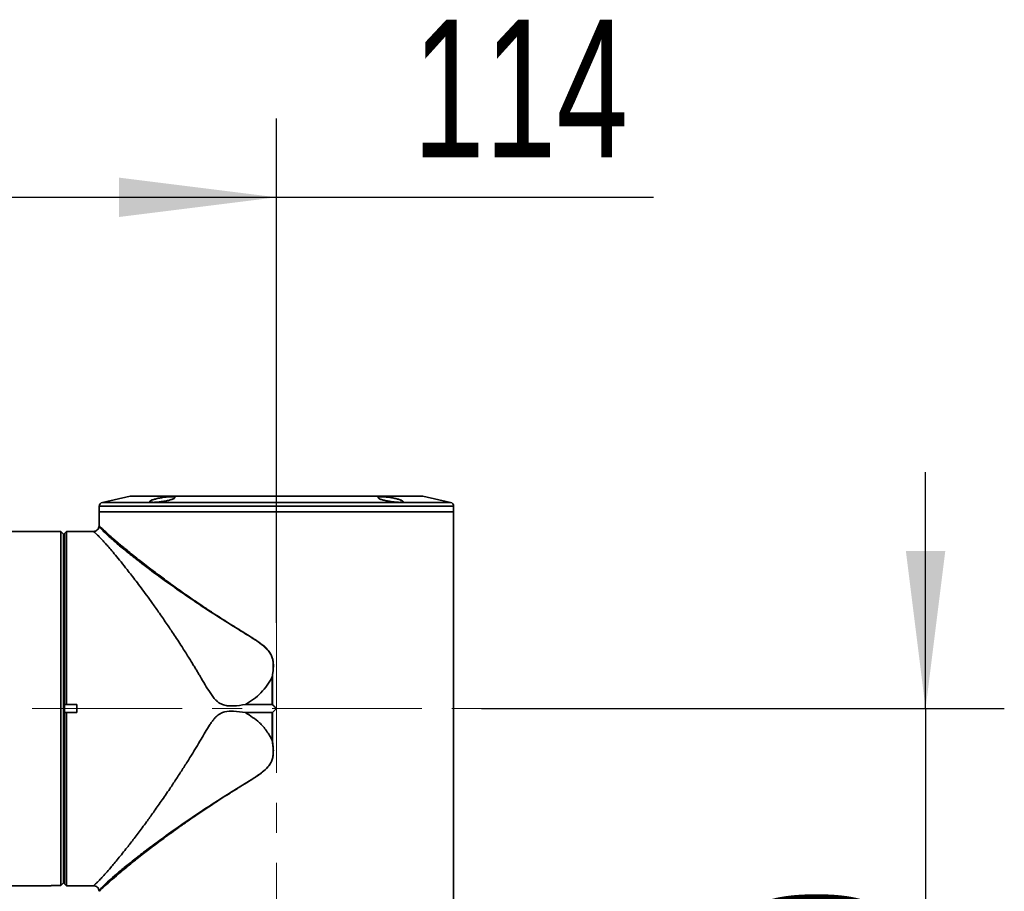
# Model space of a CAD drawing. Header units: millimetres. Extents: x -55 to 650, y 0 to 297.
# Tile 34 of 40: x 202 to 227, y 150 to 173. Entities that reach past the tile are written whole.
import ezdxf

# ---------------------------------------------------------------- set-up
doc = ezdxf.new("R2010")
doc.units = ezdxf.units.MM
doc.linetypes.add('CENTERX2', pattern=[20.32, 12.7, -2.54, 2.54, -2.54])
doc.layers.add('中心线层', color=6, linetype='CENTERX2', lineweight=25)
doc.layers.add('标注层', color=150, linetype='Continuous')
doc.styles.add('SLDTEXTSTYLE1', font='TXT', dxfattribs={"width": 0.7})
doc.dimstyles.new('SLDDIMSTYLE0', dxfattribs={"dimtxt": 3.5, "dimasz": 4, "dimexe": 0, "dimexo": 0.0625, "dimgap": 0.875, "dimtad": 2, "dimlfac": 10, "dimrnd": 1e-09, "dimzin": 12, "dimdsep": 46, "dimtxsty": 'SLDTEXTSTYLE1', "dimsah": 1, "dimcen": 0.09, "dimadec": 0, "dimazin": 3, "dimtfac": 1, "dimtdec": 3, "dimtmove": 0, "dimatfit": 0, "dimfxl": 0, "dimfrac": 2, "dimtolj": 1, "dimtzin": 12, "dimarcsym": 0})
doc.dimstyles.new('SLDDIMSTYLE1', dxfattribs={"dimtxt": 3.5, "dimasz": 4, "dimexe": 0, "dimexo": 0.0625, "dimgap": 0.875, "dimtad": 2, "dimlfac": 10, "dimrnd": 1e-09, "dimzin": 12, "dimdsep": 46, "dimtxsty": 'SLDTEXTSTYLE1', "dimsah": 1, "dimcen": 0.09, "dimadec": 0, "dimazin": 3, "dimtfac": 1, "dimtdec": 3, "dimtofl": 0, "dimtmove": 0, "dimatfit": 3, "dimfxl": 0, "dimfrac": 2, "dimtolj": 1, "dimtzin": 12, "dimarcsym": 0})

# ---------------------------------------------------------------- blocks, each defined once
blk = doc.blocks.new('_D')
at = {"layer": '标注层'}
for p, q in [((224.629, 155.011), (224.629, 161.011)), ((213.344, 155.011), (226.629, 155.011)), ((224.629, 155.011), (224.629, 141.011)), ((212.357, 141.011), (226.629, 141.011)), ((224.629, 141.011), (224.629, 135.011))]:
    blk.add_line(p, q, dxfattribs=at)
for points in [[(224.629, 155.011), (225.129, 159.011), (224.129, 159.011)], [(224.629, 141.011), (224.129, 137.011), (225.129, 137.011)]]:
    blk.add_solid(points, dxfattribs=at)
at = {"layer": '标注层', "insert": (220.117, 144.955), "char_height": 3.5, "attachment_point": 1, "rotation": 90, "style": 'SLDTEXTSTYLE1'}
blk.add_mtext('140', dxfattribs=at)
blk = doc.blocks.new('_D_4')
at = {"layer": '标注层'}
for p, q in [((208.138, 157.189), (208.138, 169.997)), ((196.738, 167.997), (208.138, 167.997)), ((208.138, 167.997), (217.718, 167.997))]:
    blk.add_line(p, q, dxfattribs=at)
for points in [[(196.738, 167.997), (200.738, 167.497), (200.738, 168.497)], [(208.138, 167.997), (204.138, 168.497), (204.138, 167.497)]]:
    blk.add_solid(points, dxfattribs=at)
at = {"layer": '标注层', "insert": (211.607, 172.509), "char_height": 3.5, "attachment_point": 1, "style": 'SLDTEXTSTYLE1'}
blk.add_mtext('114', dxfattribs=at)

msp = doc.modelspace()

# ---------------------------------------------------------------- linework, layer by layer
at = {"color": 7, "linetype": 'Continuous', "lineweight": 35}
for p, q in [((204.4227, 160.4071), (203.7164, 160.2482)), ((211.8321, 160.4096), (204.4447, 160.4096)), ((212.5603, 160.2482), (211.854, 160.4071)), ((203.6384, 160.1506), (203.6384, 160.0106)), ((212.6384, 160.0106), (212.6384, 160.1506)), ((203.6384, 160.0106), (203.6384, 159.6531)), ((212.6384, 160.0106), (203.6384, 160.0106)), ((204.9564, 160.0106), (203.6384, 160.0106)), ((212.6384, 160.0106), (204.9564, 160.0106)), ((212.6384, 149.3306), (212.6384, 160.0106)), ((202.4184, 159.5106), (201.3808, 159.5106)), ((202.4184, 159.5095), (202.4184, 159.5106)), ((202.4184, 159.5095), (202.6584, 159.5095)), ((202.6584, 150.5118), (202.6584, 159.5095)), ((202.6584, 159.5095), (202.6773, 159.4906)), ((202.7284, 150.5815), (202.7284, 159.4398)), ((202.8084, 159.5106), (202.7584, 159.4606)), ((202.7584, 155.1057), (202.7584, 159.4606)), ((203.4877, 159.5106), (202.8084, 159.5106)), ((202.8084, 159.5106), (202.8084, 155.1106)), ((203.9765, 159.3406), (204.1037, 159.231)), ((202.7584, 159.2106), (202.7284, 159.2106)), ((208.0334, 155.1146), (208.0334, 155.8171)), ((208.0356, 155.817), (208.0356, 155.1135)), ((202.7584, 155.1057), (202.7584, 154.9156)), ((202.8084, 155.1106), (202.7895, 155.1106)), ((203.0684, 155.1106), (202.8084, 155.1106)), ((203.0684, 155.1106), (203.0684, 154.9106)), ((207.3508, 155.1146), (208.0334, 155.1146)), ((202.7584, 150.5606), (202.7584, 154.9156)), ((202.7895, 154.9106), (202.8084, 154.9106)), ((202.8084, 154.9106), (202.8084, 150.5106)), ((202.8084, 154.9106), (203.0684, 154.9106)), ((208.0334, 154.9067), (207.3508, 154.9067)), ((208.0334, 154.2041), (208.0334, 154.9067)), ((208.0356, 154.9078), (208.0356, 154.2043)), ((202.7284, 150.8106), (202.7584, 150.8106)), ((191.7384, 150.5106), (202.4184, 150.5106)), ((202.6584, 150.5118), (202.4184, 150.5118)), ((202.4184, 150.5106), (202.4184, 150.5118)), ((202.6773, 150.5306), (202.6584, 150.5118)), ((202.7584, 150.5606), (202.8084, 150.5106)), ((202.8084, 150.5106), (203.4877, 150.5106))]:
    msp.add_line(p, q, dxfattribs=at)
at = {"color": 8, "linetype": 'Continuous', "lineweight": 35}
for p, q in [((205.511, 160.4071), (204.4227, 160.4071)), ((211.854, 160.4071), (205.511, 160.4071)), ((212.6384, 160.1506), (203.6384, 160.1506)), ((203.7164, 160.2482), (205.0116, 160.2482)), ((205.0116, 160.2482), (212.5603, 160.2482))]:
    msp.add_line(p, q, dxfattribs=at)
at = {"color": 7, "linetype": 'Continuous', "lineweight": 35}
for centre, start, end in [((204.4447, 160.3096), 90, 102.68038), ((211.8321, 160.3096), 77.31962, 90), ((203.7384, 160.1506), 102.68038, 180), ((212.5384, 160.1506), 0, 77.31962)]:
    msp.add_arc(centre, 0.1, start, end, dxfattribs=at)
for points, knots in [([(205.2479, 160.2697), (205.2304, 160.2671), (205.1949, 160.2619), (205.1428, 160.256), (205.0928, 160.2516), (205.0473, 160.249), (205.007, 160.2483), (204.9736, 160.2495), (204.9474, 160.2525), (204.9293, 160.2572), (204.9195, 160.2635), (204.9184, 160.2713), (204.9261, 160.2805), (204.9426, 160.2908), (204.9675, 160.3021), (205.0003, 160.3141), (205.0405, 160.3264), (205.0865, 160.3387), (205.1377, 160.3507), (205.1915, 160.3617), (205.2473, 160.3717), (205.302, 160.3799), (205.3551, 160.3863), (205.4037, 160.3906), (205.4478, 160.3928), (205.4851, 160.3927), (205.5159, 160.3905), (205.5388, 160.3864), (205.5538, 160.3803), (205.5604, 160.3726), (205.5583, 160.3633), (205.5475, 160.3529), (205.5279, 160.3414), (205.5, 160.3294), (205.464, 160.317), (205.4215, 160.3048), (205.373, 160.293), (205.3266, 160.2833), (205.2843, 160.2756), (205.2601, 160.2717), (205.2479, 160.2697)], [0, 0, 0, 0, 0.0260509, 0.052847, 0.0789014, 0.1057292, 0.1314755, 0.1579779, 0.1835759, 0.2099068, 0.2356878, 0.2621922, 0.2884235, 0.3153844, 0.3421841, 0.3697342, 0.3970096, 0.4250658, 0.4525017, 0.4807484, 0.5078982, 0.5358728, 0.562373, 0.5896832, 0.6154865, 0.6420613, 0.6674888, 0.6936479, 0.7192034, 0.7454708, 0.7715737, 0.7983956, 0.8251916, 0.8527354, 0.8800467, 0.9081423, 0.9355674, 0.9638045, 0.9817871, 1, 1, 1, 1]), ([(211.0288, 160.2697), (211.0109, 160.2727), (210.9744, 160.2786), (210.9221, 160.289), (210.8728, 160.3003), (210.8286, 160.3122), (210.7899, 160.3246), (210.7586, 160.3369), (210.7351, 160.3489), (210.7208, 160.3601), (210.7159, 160.3703), (210.7206, 160.3787), (210.7347, 160.3855), (210.7571, 160.3901), (210.7877, 160.3926), (210.8244, 160.3929), (210.867, 160.391), (210.9136, 160.3871), (210.9638, 160.3813), (211.0156, 160.3739), (211.0687, 160.3648), (211.121, 160.3545), (211.1718, 160.3432), (211.219, 160.3312), (211.2616, 160.3188), (211.2977, 160.3066), (211.3264, 160.2947), (211.3464, 160.2837), (211.3572, 160.2737), (211.3585, 160.2652), (211.3502, 160.2583), (211.3331, 160.2531), (211.3075, 160.2498), (211.2748, 160.2484), (211.2353, 160.2488), (211.1911, 160.2511), (211.1424, 160.2551), (211.0982, 160.26), (211.06, 160.265), (211.0392, 160.2682), (211.0288, 160.2697)], [0, 0, 0, 0, 0.0268799, 0.0545502, 0.0814262, 0.1090609, 0.1363082, 0.1643337, 0.1917728, 0.2200207, 0.2472077, 0.2752193, 0.3017753, 0.3291436, 0.3549924, 0.3816161, 0.4070553, 0.4332286, 0.4587576, 0.484999, 0.5110517, 0.5378222, 0.5645686, 0.5920602, 0.6193452, 0.6474119, 0.6748445, 0.7030877, 0.7302391, 0.7582096, 0.7848107, 0.8122167, 0.8382501, 0.8650603, 0.8907277, 0.917143, 0.9427628, 0.969111, 0.9844816, 1, 1, 1, 1]), ([(203.6377, 159.6415), (203.6334, 159.6235), (203.6248, 159.588), (203.5889, 159.5457), (203.5415, 159.516), (203.5047, 159.5124), (203.486, 159.5106)], [0, 0, 0, 0, 0.2509969, 0.4968452, 0.7438947, 1, 1, 1, 1]), ([(203.6384, 159.6531), (203.6403, 159.6509), (203.644, 159.6466), (203.6747, 159.6154), (203.7314, 159.5612), (203.8246, 159.4743), (203.925, 159.3859), (203.9765, 159.3405)], [0, 0, 0, 0, 0.1642959, 0.3342328, 0.5035339, 0.7452678, 1, 1, 1, 1]), ([(202.6773, 159.4906), (202.6928, 159.4751), (202.7104, 159.4576), (202.7266, 159.4416), (202.7284, 159.4398)], [0, 0, 0, 0, 0.888296, 1, 1, 1, 1]), ([(207.3508, 155.1146), (207.2502, 155.098), (207.1222, 155.077), (206.9679, 155.0758), (206.8936, 155.081), (206.805, 155.0959), (206.7228, 155.1286), (206.65, 155.178), (206.5566, 155.262), (206.451, 155.4135), (206.3233, 155.6212), (206.2224, 155.7921), (206.1446, 155.9236), (206.0902, 156.0145), (206.0324, 156.1097), (205.9697, 156.212), (205.8722, 156.3689), (205.722, 156.6057), (205.5422, 156.881), (205.3504, 157.1659), (205.1736, 157.4224), (204.9979, 157.6706), (204.8425, 157.8849), (204.7033, 158.0734), (204.5757, 158.2429), (204.4573, 158.3973), (204.328, 158.5629), (204.1913, 158.7345), (204.0512, 158.9056), (203.9337, 159.0451), (203.836, 159.1581), (203.7548, 159.2493), (203.6837, 159.3263), (203.5964, 159.4166), (203.5203, 159.4873), (203.4789, 159.5165), (203.4876, 159.5105), (203.4877, 159.5104)], [0, 0, 0, 0, 0.0362903, 0.046165, 0.0549986, 0.0628628, 0.0781835, 0.086035, 0.0942021, 0.1229033, 0.1514198, 0.1817857, 0.1943299, 0.2067404, 0.2202609, 0.2348915, 0.2506321, 0.2881822, 0.3388891, 0.3748757, 0.4208829, 0.4623141, 0.4991721, 0.5326911, 0.564725, 0.5952798, 0.6243624, 0.66795, 0.709626, 0.7494318, 0.7815351, 0.8129035, 0.8435702, 0.8735707, 0.9406996, 0.999304, 1, 1, 1, 1]), ([(203.8911, 159.3747), (203.9559, 159.3174), (204.0861, 159.2023), (204.3481, 158.9877), (204.7014, 158.7091), (205.1704, 158.3566), (205.7653, 157.9333), (206.4149, 157.4965), (206.9938, 157.1314), (207.4696, 156.8388), (207.7686, 156.6494), (207.9489, 156.4737), (208.0188, 156.3478), (208.0584, 156.209), (208.0627, 156.0278), (208.0422, 155.8861), (208.032, 155.8154)], [0, 0, 0, 0, 0.0821852, 0.1650851, 0.2484503, 0.3734892, 0.4982756, 0.6233126, 0.7481524, 0.8108394, 0.8735596, 0.904987, 0.920784, 0.9366864, 0.9683771, 1, 1, 1, 1]), ([(203.9765, 159.3406), (203.9625, 159.3461), (203.9414, 159.3546), (203.9146, 159.3653), (203.9006, 159.3709), (203.8935, 159.3738), (203.8917, 159.3745), (203.8912, 159.3747), (203.8911, 159.3747), (203.8911, 159.3747), (203.8911, 159.3747), (203.8911, 159.3747), (203.8911, 159.3747)], [0, 0, 0, 0, 0.4913459, 0.7467342, 0.9361793, 0.9837893, 0.9958193, 0.9988908, 0.9996906, 0.9999066, 0.9999686, 1, 1, 1, 1]), ([(204.1037, 159.231), (204.1039, 159.2308), (204.1043, 159.2305), (204.1047, 159.2301), (204.1049, 159.23)], [0, 0, 0, 0, 0.56, 1, 1, 1, 1]), ([(204.1049, 159.23), (204.1382, 159.2017), (204.2062, 159.1441), (204.3213, 159.0485), (204.4492, 158.9441), (204.5912, 158.8303), (204.7476, 158.7072), (204.8961, 158.5925), (205.0338, 158.4875), (205.1588, 158.3933), (205.2954, 158.2917), (205.4444, 158.1827), (205.6062, 158.0663), (205.7813, 157.9425), (205.9486, 157.826), (206.1175, 157.7101), (206.2988, 157.5875), (206.5094, 157.4481), (206.7204, 157.311), (206.9157, 157.1865), (207.0979, 157.0719), (207.2742, 156.9628), (207.4367, 156.8618), (207.5975, 156.7583), (207.7473, 156.6548), (207.8929, 156.5352), (207.9868, 156.4188), (208.0345, 156.3024), (208.0601, 156.1833), (208.0632, 156.019), (208.0454, 155.8891), (208.0356, 155.817)], [0, 0, 0, 0, 0.0376501, 0.0768626, 0.1176607, 0.1600646, 0.2040926, 0.2497608, 0.2789198, 0.3100194, 0.3430623, 0.3780504, 0.4149858, 0.4538699, 0.4947039, 0.5236135, 0.561365, 0.6079578, 0.6522619, 0.6876264, 0.7229648, 0.7582772, 0.7890055, 0.8159842, 0.8508712, 0.8767902, 0.9066944, 0.9214827, 0.9369669, 0.9650127, 1, 1, 1, 1]), ([(208.0319, 155.8154), (207.9917, 155.7427), (207.9114, 155.5975), (207.7496, 155.4076), (207.5646, 155.2407), (207.422, 155.1566), (207.3508, 155.1146)], [0, 0, 0, 0, 0.2506503, 0.5006621, 0.7503431, 1, 1, 1, 1]), ([(208.0334, 155.8171), (208.0333, 155.8171), (208.033, 155.817), (208.0325, 155.8164), (208.0322, 155.8158), (208.0319, 155.8154)], [0, 0, 0, 0, 0.1708201, 0.3882291, 1, 1, 1, 1]), ([(208.0356, 155.817), (208.0352, 155.817), (208.0344, 155.817), (208.0337, 155.8171), (208.0334, 155.8171)], [0, 0, 0, 0, 0.5599998, 1, 1, 1, 1]), ([(202.7895, 155.1106), (202.7869, 155.1106), (202.7817, 155.1105), (202.7739, 155.1095), (202.7661, 155.108), (202.761, 155.1065), (202.7584, 155.1057)], [0, 0, 0, 0, 0.24804032, 0.49683685, 0.7480024, 1, 1, 1, 1]), ([(208.0334, 155.1146), (208.0338, 155.1145), (208.0345, 155.1144), (208.0351, 155.1139), (208.0353, 155.1137)], [0, 0, 0, 0, 0.55876, 1, 1, 1, 1]), ([(208.0353, 155.1137), (208.0354, 155.1137), (208.0355, 155.1136), (208.0355, 155.1135), (208.0356, 155.1135)], [0, 0, 0, 0, 0.560002, 1, 1, 1, 1]), ([(208.0356, 155.1135), (208.0548, 155.0942), (208.0891, 155.06), (208.1233, 155.0257), (208.1384, 155.0106)], [0, 0, 0, 0, 0.561132, 1, 1, 1, 1]), ([(202.7584, 154.9156), (202.7609, 154.9148), (202.766, 154.9133), (202.7738, 154.9118), (202.7816, 154.9108), (202.7869, 154.9107), (202.7895, 154.9106)], [0, 0, 0, 0, 0.2479825, 0.4967801, 0.7479953, 1, 1, 1, 1]), ([(203.4877, 150.5109), (203.4876, 150.5108), (203.4833, 150.5078), (203.4961, 150.5167), (203.5197, 150.5359), (203.5635, 150.5743), (203.6247, 150.6334), (203.7055, 150.7179), (203.8072, 150.8302), (203.9134, 150.9524), (204.0187, 151.077), (204.119, 151.1982), (204.2285, 151.3334), (204.3343, 151.4666), (204.4342, 151.5944), (204.5267, 151.7144), (204.6251, 151.8438), (204.7293, 151.9831), (204.8581, 152.1577), (205.0193, 152.3803), (205.2166, 152.6604), (205.3832, 152.9037), (205.5082, 153.0908), (205.587, 153.2103), (205.666, 153.3314), (205.745, 153.4539), (205.8241, 153.5777), (205.9034, 153.7023), (205.9948, 153.8496), (206.1014, 154.0258), (206.2178, 154.22), (206.3296, 154.4111), (206.4208, 154.5588), (206.4949, 154.6696), (206.5478, 154.7396), (206.6126, 154.8135), (206.6846, 154.8706), (206.7638, 154.9092), (206.8761, 154.9443), (207.0768, 154.9509), (207.2504, 154.9229), (207.3508, 154.9067)], [0, 0, 0, 0, 0.0006961, 0.0290021, 0.0593405, 0.0918177, 0.1265207, 0.1666538, 0.2079976, 0.2506335, 0.2803101, 0.3110356, 0.3428282, 0.3757046, 0.3988481, 0.4229348, 0.4479683, 0.473952, 0.5008888, 0.5424671, 0.5897877, 0.6400629, 0.6582732, 0.6764895, 0.694712, 0.7129406, 0.7311754, 0.7494163, 0.7675178, 0.7948685, 0.8245152, 0.8495129, 0.874547, 0.8867541, 0.8971805, 0.9058726, 0.9218488, 0.9295342, 0.9372139, 0.9637068, 1, 1, 1, 1]), ([(208.0319, 154.2059), (207.9865, 154.2866), (207.8957, 154.4479), (207.6758, 154.6995), (207.4742, 154.828), (207.3508, 154.9067)], [0, 0, 0, 0, 0.280084, 0.5594671, 1, 1, 1, 1]), ([(208.0353, 154.9076), (208.035, 154.9073), (208.0344, 154.9069), (208.0337, 154.9068), (208.0334, 154.9067)], [0, 0, 0, 0, 0.5607826, 1, 1, 1, 1]), ([(208.0356, 154.9078), (208.0355, 154.9078), (208.0354, 154.9077), (208.0354, 154.9076), (208.0353, 154.9076)], [0, 0, 0, 0, 0.5599978, 1, 1, 1, 1]), ([(208.1384, 155.0106), (208.1192, 154.9915), (208.085, 154.9572), (208.0507, 154.9229), (208.0356, 154.9078)], [0, 0, 0, 0, 0.5588693, 1, 1, 1, 1]), ([(208.0356, 154.2043), (208.0431, 154.1514), (208.0572, 154.0528), (208.0623, 153.9141), (208.053, 153.795), (208.0259, 153.6918), (207.9873, 153.6126), (207.9436, 153.5508), (207.8999, 153.5005), (207.8283, 153.4314), (207.7111, 153.3406), (207.5563, 153.236), (207.3699, 153.1182), (207.1637, 152.9898), (206.9429, 152.8517), (206.7391, 152.7219), (206.5513, 152.6004), (206.3644, 152.4772), (206.1785, 152.3526), (206.008, 152.2362), (205.8262, 152.1102), (205.6307, 151.9726), (205.4205, 151.8215), (205.2297, 151.6814), (205.0575, 151.5523), (204.9029, 151.4343), (204.6903, 151.2695), (204.4396, 151.0706), (204.1752, 150.8524), (204.041, 150.7364), (203.9765, 150.6807)], [0, 0, 0, 0, 0.0244314, 0.0454454, 0.0632814, 0.0788224, 0.0938805, 0.1032391, 0.113343, 0.1242822, 0.1486868, 0.181083, 0.2099366, 0.2502049, 0.2934963, 0.3314675, 0.364118, 0.4000153, 0.4392901, 0.4734187, 0.5024011, 0.5506107, 0.5961671, 0.6390739, 0.6793351, 0.7169557, 0.7519419, 0.8410421, 0.9236552, 1, 1, 1, 1]), ([(208.0334, 154.2041), (208.0338, 154.2042), (208.0345, 154.2042), (208.0352, 154.2043), (208.0356, 154.2043)], [0, 0, 0, 0, 0.55999874, 1, 1, 1, 1]), ([(202.7284, 150.5815), (202.7169, 150.5701), (202.7002, 150.5536), (202.6828, 150.5361), (202.6773, 150.5306)], [0, 0, 0, 0, 0.6848636, 1, 1, 1, 1]), ([(203.9765, 150.6807), (203.9411, 150.6497), (203.8717, 150.5887), (203.7895, 150.514), (203.7124, 150.4423), (203.6514, 150.3829), (203.6427, 150.3731), (203.6384, 150.3682)], [0, 0, 0, 0, 0.171264, 0.3365965, 0.4963327, 0.749451, 1, 1, 1, 1]), ([(203.486, 150.5107), (203.5048, 150.5089), (203.5416, 150.5052), (203.5889, 150.4755), (203.6249, 150.4332), (203.6334, 150.3976), (203.6377, 150.3797)], [0, 0, 0, 0, 0.2560883, 0.5031289, 0.7489788, 1, 1, 1, 1]), ([(203.6375, 150.3812), (203.6378, 150.379), (203.6383, 150.3747), (203.6384, 150.3704), (203.6384, 150.3682)], [0, 0, 0, 0, 0.4999991, 1, 1, 1, 1])]:
    msp.add_open_spline(points, degree=3, knots=knots, dxfattribs=at)
at = {"color": 8, "linetype": 'Continuous', "lineweight": 35}
for points, knots in [([(203.8911, 159.3747), (203.8523, 159.4107), (203.7748, 159.4826), (203.6972, 159.5648), (203.6467, 159.6253), (203.6406, 159.6351), (203.6376, 159.64)], [0, 0, 0, 0, 0.2499227, 0.5004057, 0.7508732, 1, 1, 1, 1]), ([(203.6383, 150.3822), (203.6432, 150.39), (203.6532, 150.4059), (203.74, 150.5041), (203.8775, 150.6366), (204.0665, 150.8016), (204.2995, 150.9942), (204.572, 151.2108), (204.8789, 151.4459), (205.2521, 151.7224), (205.6991, 152.0408), (206.2247, 152.3979), (206.7355, 152.7291), (207.2183, 153.0284), (207.5709, 153.242), (207.8184, 153.421), (207.946, 153.544), (208.0235, 153.6794), (208.055, 153.8095), (208.0631, 153.9868), (208.0444, 154.1183), (208.032, 154.2059)], [0, 0, 0, 0, 0.0606499, 0.1230765, 0.185316, 0.247104, 0.3093303, 0.3720003, 0.4347066, 0.4974325, 0.5808425, 0.6643589, 0.7478672, 0.8105409, 0.8733656, 0.8969992, 0.9206272, 0.9364544, 0.9523798, 0.9682671, 1, 1, 1, 1])]:
    msp.add_open_spline(points, degree=3, knots=knots, dxfattribs=at)
at = {"layer": '中心线层', "linetype": 'CENTERX2', "lineweight": 18, "ltscale": 0.3}
for p, q in [((208.1384, 157.1894), (208.1384, 147.3306)), ((189.7384, 155.0106), (213.3436, 155.0106))]:
    msp.add_line(p, q, dxfattribs=at)

# ---------------------------------------------------------------- dimensions: what is measured, and where the dimension line sits
at = {"layer": '标注层'}
dim = msp.add_linear_dim(base=(208.1384, 167.9968), p1=(196.7384, 155.2889), p2=(208.1384, 157.1894), dimstyle='SLDDIMSTYLE1', dxfattribs=at)
dim.commit()
dim.dimension.update_dxf_attribs({"geometry": '_D_4', "text_midpoint": (214.6624, 167.9968), "dimtype": 160})
dim = msp.add_linear_dim(base=(224.6288, 141.0106), p1=(213.3436, 155.0106), p2=(212.3575, 141.0106), angle=90, dimstyle='SLDDIMSTYLE0', dxfattribs=at)
dim.commit()
dim.dimension.update_dxf_attribs({"geometry": '_D', "text_midpoint": (224.6288, 148.0106), "dimtype": 160})

doc.saveas('drawing.dxf')
